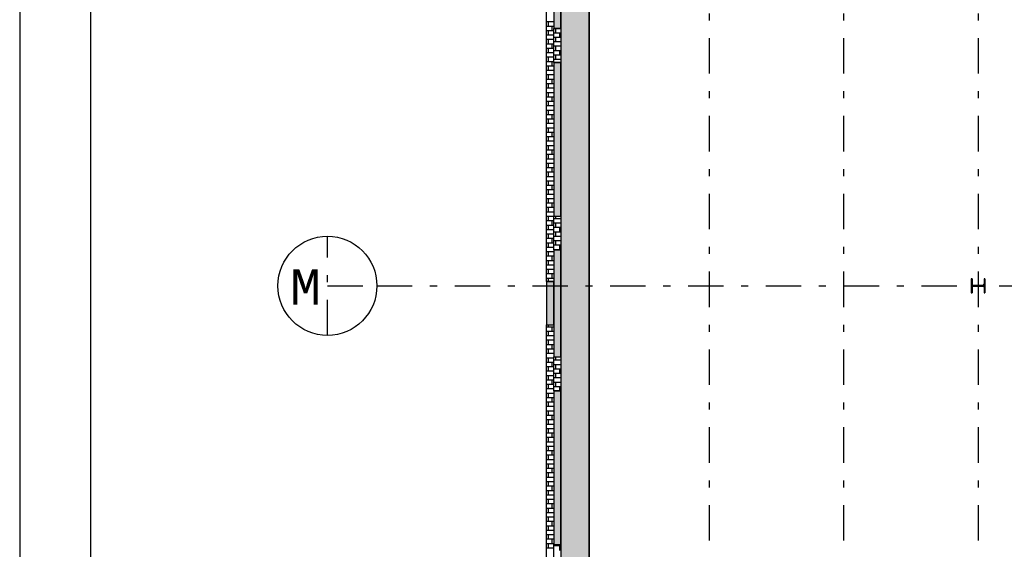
# Model space of a CAD drawing. Extents: x 2 to 87, y -108 to 11.
# Tile 114 of 210: x 2.48 to 16.4, y -69.53 to -62.05. Entities that reach past the tile are written whole.
import ezdxf

# ---------------------------------------------------------------- set-up
doc = ezdxf.new("R2010")
doc.units = 0
doc.header["$MEASUREMENT"] = 0
doc.linetypes.add('DASHDOT', pattern=[1, 0.5, -0.25, 0, -0.25])
for name, color, linetype in [('1', 7, 'CONTINUOUS'), ('18', 7, 'CONTINUOUS'), ('2', 7, 'CONTINUOUS'), ('3', 7, 'CONTINUOUS'), ('5', 7, 'CONTINUOUS')]:
    doc.layers.add(name, color=color, linetype=linetype)
doc.styles.add('MONOTXT', font='MONOTXT', dxfattribs={"height": 0.2})

# ---------------------------------------------------------------- blocks, each defined once
blk = doc.blocks.new('*N20')
at = {"layer": '18', "color": 62, "linetype": 'Continuous'}
for p, q in [((10.0276, -60.6566), (10.0276, -62.171)), ((10.1276, -60.6566), (10.1276, -62.171)), ((10.0276, -62.171), (10.1276, -62.171)), ((10.0276, -62.651), (10.1276, -62.651)), ((10.0276, -62.651), (10.0276, -64.821)), ((10.1276, -62.651), (10.1276, -64.821)), ((10.0276, -64.821), (10.1276, -64.821)), ((10.0276, -65.301), (10.1276, -65.301)), ((10.0276, -65.301), (10.0276, -66.8135)), ((10.1276, -65.301), (10.1276, -66.8135)), ((10.0276, -66.8135), (10.1276, -66.8135)), ((10.0276, -67.2935), (10.1276, -67.2935)), ((10.0276, -67.2935), (10.0276, -69.4635)), ((10.1276, -67.2935), (10.1276, -69.4635)), ((10.0276, -69.4635), (10.1276, -69.4635))]:
    blk.add_line(p, q, dxfattribs=at)
for points in [[(10.0276, -60.6566), (10.0276, -62.171), (10.1276, -62.171)], [(10.0276, -60.6566), (10.1276, -60.6566), (10.1276, -62.171)], [(10.0276, -62.171), (10.0276, -62.171), (10.1276, -62.171)], [(10.0276, -62.651), (10.0276, -62.651), (10.1276, -62.651)], [(10.0276, -62.651), (10.0276, -64.821), (10.1276, -64.821)], [(10.0276, -62.651), (10.1276, -62.651), (10.1276, -64.821)], [(10.0276, -64.821), (10.0276, -64.821), (10.1276, -64.821)], [(10.0276, -65.301), (10.0276, -65.301), (10.1276, -65.301)], [(10.0276, -65.301), (10.0276, -66.8135), (10.1276, -66.8135)], [(10.0276, -65.301), (10.1276, -65.301), (10.1276, -66.8135)], [(10.0276, -66.8135), (10.0276, -66.8135), (10.1276, -66.8135)], [(10.0276, -67.2935), (10.0276, -67.2935), (10.1276, -67.2935)], [(10.0276, -67.2935), (10.0276, -69.4635), (10.1276, -69.4635)], [(10.0276, -67.2935), (10.1276, -67.2935), (10.1276, -69.4635)], [(10.0276, -69.4635), (10.0276, -69.4635), (10.1276, -69.4635)]]:
    blk.add_solid(points, dxfattribs=at)
blk = doc.blocks.new('*N22')
at = {"layer": '18', "color": 62, "linetype": 'Continuous'}
for p, q in [((9.9276, -65.745), (10.0276, -65.745)), ((9.9276, -65.745), (9.9276, -66.3575)), ((10.0276, -65.745), (10.0276, -66.3575)), ((9.9276, -66.3575), (10.0276, -66.3575))]:
    blk.add_line(p, q, dxfattribs=at)
for points in [[(9.9276, -65.745), (9.9276, -65.745), (10.0276, -65.745)], [(9.9276, -65.745), (9.9276, -66.3575), (10.0276, -66.3575)], [(9.9276, -65.745), (10.0276, -65.745), (10.0276, -66.3575)], [(9.9276, -66.3575), (9.9276, -66.3575), (10.0276, -66.3575)]]:
    blk.add_solid(points, dxfattribs=at)
blk = doc.blocks.new('*N34')
at = {"layer": '3', "color": 62, "linetype": 'Continuous'}
for p, q in [((-0.085, 0.1), (-0.095, 0.1)), ((-0.095, 0.1), (-0.095, -0.1)), ((-0.085, 0.1), (-0.085, 0.0212)), ((-0.0797, 0.0085), (-0.085, 0.0212)), ((-0.067, 0.0032), (-0.0797, 0.0085)), ((0.067, 0.0032), (-0.067, 0.0032)), ((0.0797, 0.0085), (0.067, 0.0032)), ((0.085, 0.0212), (0.0797, 0.0085)), ((0.095, 0.1), (0.085, 0.1)), ((0.085, 0.1), (0.085, 0.0212)), ((0.095, 0.1), (0.095, -0.1)), ((-0.085, -0.1), (-0.095, -0.1)), ((-0.0797, -0.0085), (-0.085, -0.0213)), ((-0.085, -0.0213), (-0.085, -0.1)), ((-0.067, -0.0033), (-0.0797, -0.0085)), ((0.067, -0.0033), (-0.067, -0.0033)), ((0.0797, -0.0085), (0.067, -0.0033)), ((0.085, -0.0213), (0.0797, -0.0085)), ((0.085, -0.0213), (0.085, -0.1)), ((0.095, -0.1), (0.085, -0.1))]:
    blk.add_line(p, q, dxfattribs=at)
for points in [[(-0.085, 0.1), (-0.095, 0.1), (-0.095, -0.1)], [(-0.085, 0.1), (-0.085, -0.1), (-0.095, -0.1)], [(-0.095, 0.1), (-0.095, 0.1), (-0.095, -0.1)], [(-0.085, 0.1), (-0.085, 0.1), (-0.085, 0.0212)], [(-0.0797, 0.0085), (-0.085, 0.0212), (-0.085, -0.0213)], [(-0.0797, 0.0085), (-0.0797, -0.0085), (-0.085, -0.0213)], [(-0.067, 0.0032), (-0.0797, 0.0085), (-0.0797, -0.0085)], [(-0.067, 0.0032), (-0.067, -0.0033), (-0.0797, -0.0085)], [(0.067, 0.0032), (-0.067, 0.0032), (-0.067, -0.0033)], [(0.067, 0.0032), (0.067, -0.0033), (-0.067, -0.0033)], [(0.0797, 0.0085), (0.067, 0.0032), (0.067, -0.0033)], [(0.0797, 0.0085), (0.0797, -0.0085), (0.067, -0.0033)], [(0.085, 0.0212), (0.0797, 0.0085), (0.0797, -0.0085)], [(0.085, 0.0212), (0.085, -0.0213), (0.0797, -0.0085)], [(0.095, 0.1), (0.085, 0.1), (0.085, -0.1)], [(0.095, 0.1), (0.095, -0.1), (0.085, -0.1)], [(0.085, 0.1), (0.085, 0.1), (0.085, 0.0212)], [(0.095, 0.1), (0.095, 0.1), (0.095, -0.1)], [(-0.085, -0.0213), (-0.085, -0.0213), (-0.085, -0.1)], [(0.085, -0.0213), (0.085, -0.0213), (0.085, -0.1)]]:
    blk.add_solid(points, dxfattribs=at)

msp = doc.modelspace()

# ---------------------------------------------------------------- linework, layer by layer
at = {"layer": '1', "color": 7, "linetype": 'Continuous'}
msp.add_line((2.4762, 11.0145), (2.4762, -107.7855), dxfattribs=at)
msp.add_lwpolyline([(85.5762, 10.0145), (3.4762, 10.0145), (3.4762, -106.7855), (85.5762, -106.7855)], close=True, dxfattribs=at)
at = {"layer": '18', "color": 62, "linetype": 'Continuous'}
for p, q in [((10.1276, -47.6075), (10.1276, -75.0075)), ((10.5276, -47.6075), (10.5276, -75.0075)), ((10.0276, -62.0779), (9.9276, -62.0779)), ((9.9501, -62.0779), (9.9501, -62.1404)), ((10.0276, -62.1404), (9.9276, -62.1404)), ((10.0276, -62.2029), (9.9276, -62.2029)), ((9.9501, -62.2029), (9.9501, -62.2654)), ((10.0026, -62.1404), (10.0026, -62.2029)), ((10.1276, -62.1721), (10.0276, -62.1721)), ((10.1276, -62.2346), (10.0276, -62.2346)), ((10.0551, -62.1721), (10.0551, -62.2346)), ((10.1076, -62.2346), (10.1076, -62.2971)), ((10.0276, -62.2654), (9.9276, -62.2654)), ((10.0276, -62.3279), (9.9276, -62.3279)), ((9.9501, -62.3279), (9.9501, -62.3904)), ((10.1276, -62.2971), (10.0276, -62.2971)), ((10.1276, -62.3596), (10.0276, -62.3596)), ((10.0551, -62.2971), (10.0551, -62.3596)), ((10.0276, -62.3904), (9.9276, -62.3904)), ((10.0276, -62.4529), (9.9276, -62.4529)), ((9.9501, -62.4529), (9.9501, -62.5154)), ((10.0026, -62.3904), (10.0026, -62.4529)), ((10.1276, -62.4221), (10.0276, -62.4221)), ((10.1276, -62.4846), (10.0276, -62.4846)), ((10.0551, -62.4221), (10.0551, -62.4846)), ((10.1076, -62.4846), (10.1076, -62.5471)), ((10.0276, -62.5154), (9.9276, -62.5154)), ((10.0276, -62.5779), (9.9276, -62.5779)), ((10.0276, -62.6404), (9.9276, -62.6404)), ((9.9501, -62.5779), (9.9501, -62.6404)), ((10.0026, -62.6404), (10.0026, -62.7029)), ((10.1276, -62.5471), (10.0276, -62.5471)), ((10.1276, -62.6096), (10.0276, -62.6096)), ((10.0551, -62.5471), (10.0551, -62.6096)), ((10.0276, -62.7029), (9.9276, -62.7029)), ((10.0276, -62.7654), (9.9276, -62.7654)), ((9.9501, -62.7029), (9.9501, -62.7654)), ((10.0276, -62.8279), (9.9276, -62.8279)), ((10.0276, -62.8904), (9.9276, -62.8904)), ((9.9501, -62.8279), (9.9501, -62.8904)), ((10.0026, -62.8904), (10.0026, -62.9529)), ((10.0276, -62.9529), (9.9276, -62.9529)), ((10.0276, -63.0154), (9.9276, -63.0154)), ((9.9501, -62.9529), (9.9501, -63.0154)), ((10.0276, -63.0779), (9.9276, -63.0779)), ((10.0276, -63.1404), (9.9276, -63.1404)), ((10.0276, -63.2029), (9.9276, -63.2029)), ((9.9501, -63.0779), (9.9501, -63.1404)), ((9.9501, -63.2029), (9.9501, -63.2654)), ((10.0026, -63.1404), (10.0026, -63.2029)), ((10.0276, -63.2654), (9.9276, -63.2654)), ((10.0276, -63.3279), (9.9276, -63.3279)), ((9.9501, -63.3279), (9.9501, -63.3904)), ((10.0276, -63.3904), (9.9276, -63.3904)), ((10.0276, -63.4529), (9.9276, -63.4529)), ((9.9501, -63.4529), (9.9501, -63.5154)), ((10.0026, -63.3904), (10.0026, -63.4529)), ((10.0276, -63.5154), (9.9276, -63.5154)), ((10.0276, -63.5779), (9.9276, -63.5779)), ((9.9501, -63.5779), (9.9501, -63.6404)), ((10.0276, -63.6404), (9.9276, -63.6404)), ((10.0276, -63.7029), (9.9276, -63.7029)), ((10.0276, -63.7654), (9.9276, -63.7654)), ((9.9501, -63.7029), (9.9501, -63.7654)), ((10.0026, -63.6404), (10.0026, -63.7029)), ((10.0276, -63.8279), (9.9276, -63.8279)), ((10.0276, -63.8904), (9.9276, -63.8904)), ((9.9501, -63.8279), (9.9501, -63.8904)), ((10.0026, -63.8904), (10.0026, -63.9529)), ((10.0276, -63.9529), (9.9276, -63.9529)), ((10.0276, -64.0154), (9.9276, -64.0154)), ((9.9501, -63.9529), (9.9501, -64.0154)), ((10.0276, -64.0779), (9.9276, -64.0779)), ((10.0276, -64.1404), (9.9276, -64.1404)), ((9.9501, -64.0779), (9.9501, -64.1404)), ((10.0026, -64.1404), (10.0026, -64.2029)), ((10.0276, -64.2029), (9.9276, -64.2029)), ((10.0276, -64.2654), (9.9276, -64.2654)), ((9.9501, -64.2029), (9.9501, -64.2654)), ((10.0276, -64.3279), (9.9276, -64.3279)), ((10.0276, -64.3904), (9.9276, -64.3904)), ((10.0276, -64.4529), (9.9276, -64.4529)), ((9.9501, -64.3279), (9.9501, -64.3904)), ((9.9501, -64.4529), (9.9501, -64.5154)), ((10.0026, -64.3904), (10.0026, -64.4529)), ((10.0276, -64.5154), (9.9276, -64.5154)), ((10.0276, -64.5779), (9.9276, -64.5779)), ((9.9501, -64.5779), (9.9501, -64.6404)), ((10.0276, -64.6404), (9.9276, -64.6404)), ((10.0276, -64.7029), (9.9276, -64.7029)), ((9.9501, -64.7029), (9.9501, -64.7654)), ((10.0026, -64.6404), (10.0026, -64.7029)), ((10.0276, -64.7654), (9.9276, -64.7654)), ((10.0276, -64.8279), (9.9276, -64.8279)), ((9.9501, -64.8279), (9.9501, -64.8904)), ((10.1276, -64.8596), (10.0276, -64.8596)), ((10.0551, -64.821), (10.0551, -64.8596)), ((10.0276, -64.8904), (9.9276, -64.8904)), ((10.0276, -64.9529), (9.9276, -64.9529)), ((10.0276, -65.0154), (9.9276, -65.0154)), ((9.9501, -64.9529), (9.9501, -65.0154)), ((10.0026, -64.8904), (10.0026, -64.9529)), ((10.1276, -64.9221), (10.0276, -64.9221)), ((10.1276, -64.9846), (10.0276, -64.9846)), ((10.0551, -64.9221), (10.0551, -64.9846)), ((10.1076, -64.9846), (10.1076, -65.0471)), ((10.0276, -65.0779), (9.9276, -65.0779)), ((10.0276, -65.1404), (9.9276, -65.1404)), ((9.9501, -65.0779), (9.9501, -65.1404)), ((10.0026, -65.1404), (10.0026, -65.2029)), ((10.1276, -65.0471), (10.0276, -65.0471)), ((10.1276, -65.1096), (10.0276, -65.1096)), ((10.0551, -65.0471), (10.0551, -65.1096)), ((10.0276, -65.2029), (9.9276, -65.2029)), ((10.0276, -65.2654), (9.9276, -65.2654)), ((9.9501, -65.2029), (9.9501, -65.2654)), ((10.1276, -65.1721), (10.0276, -65.1721)), ((10.1276, -65.2346), (10.0276, -65.2346)), ((10.1276, -65.2971), (10.0276, -65.2971)), ((10.0551, -65.1721), (10.0551, -65.2346)), ((10.0551, -65.2971), (10.0551, -65.301)), ((10.1076, -65.2346), (10.1076, -65.2971)), ((10.0276, -65.3279), (9.9276, -65.3279)), ((10.0276, -65.3904), (9.9276, -65.3904)), ((9.9501, -65.3279), (9.9501, -65.3904)), ((10.0026, -65.3904), (10.0026, -65.4529)), ((10.0276, -65.4529), (9.9276, -65.4529)), ((10.0276, -65.5154), (9.9276, -65.5154)), ((10.0276, -65.5779), (9.9276, -65.5779)), ((9.9501, -65.4529), (9.9501, -65.5154)), ((9.9501, -65.5779), (9.9501, -65.6404)), ((10.0276, -65.6404), (9.9276, -65.6404)), ((10.0276, -65.7029), (9.9276, -65.7029)), ((9.9501, -65.7029), (9.9501, -65.745)), ((10.0026, -65.6404), (10.0026, -65.7029)), ((10.0276, -66.3904), (9.9276, -66.3904)), ((9.9501, -66.3575), (9.9501, -66.3904)), ((10.0026, -66.3904), (10.0026, -66.4529)), ((10.0276, -66.4529), (9.9276, -66.4529)), ((10.0276, -66.5154), (9.9276, -66.5154)), ((9.9501, -66.4529), (9.9501, -66.5154)), ((10.0276, -66.5779), (9.9276, -66.5779)), ((10.0276, -66.6404), (9.9276, -66.6404)), ((9.9501, -66.5779), (9.9501, -66.6404)), ((10.0026, -66.6404), (10.0026, -66.7029)), ((10.0276, -66.7029), (9.9276, -66.7029)), ((10.0276, -66.7654), (9.9276, -66.7654)), ((10.0276, -66.8279), (9.9276, -66.8279)), ((9.9501, -66.7029), (9.9501, -66.7654)), ((9.9501, -66.8279), (9.9501, -66.8904)), ((10.0551, -66.8135), (10.0551, -66.8596)), ((10.0276, -66.8904), (9.9276, -66.8904)), ((10.0276, -66.9529), (9.9276, -66.9529)), ((9.9501, -66.9529), (9.9501, -67.0154)), ((10.0026, -66.8904), (10.0026, -66.9529)), ((10.1276, -66.8596), (10.0276, -66.8596)), ((10.1276, -66.9221), (10.0276, -66.9221)), ((10.0551, -66.9221), (10.0551, -66.9846)), ((10.0276, -67.0154), (9.9276, -67.0154)), ((10.0276, -67.0779), (9.9276, -67.0779)), ((9.9501, -67.0779), (9.9501, -67.1404)), ((10.1276, -66.9846), (10.0276, -66.9846)), ((10.1276, -67.0471), (10.0276, -67.0471)), ((10.1276, -67.1096), (10.0276, -67.1096)), ((10.0551, -67.0471), (10.0551, -67.1096)), ((10.1076, -66.9846), (10.1076, -67.0471)), ((10.0276, -67.1404), (9.9276, -67.1404)), ((10.0276, -67.2029), (9.9276, -67.2029)), ((9.9501, -67.2029), (9.9501, -67.2654)), ((10.0026, -67.1404), (10.0026, -67.2029)), ((10.1276, -67.1721), (10.0276, -67.1721)), ((10.1276, -67.2346), (10.0276, -67.2346)), ((10.0551, -67.1721), (10.0551, -67.2346)), ((10.1076, -67.2346), (10.1076, -67.2935)), ((10.0276, -67.2654), (9.9276, -67.2654)), ((10.0276, -67.3279), (9.9276, -67.3279)), ((9.9501, -67.3279), (9.9501, -67.3904)), ((10.0276, -67.3904), (9.9276, -67.3904)), ((10.0276, -67.4529), (9.9276, -67.4529)), ((10.0276, -67.5154), (9.9276, -67.5154)), ((9.9501, -67.4529), (9.9501, -67.5154)), ((10.0026, -67.3904), (10.0026, -67.4529)), ((10.0276, -67.5779), (9.9276, -67.5779)), ((10.0276, -67.6404), (9.9276, -67.6404)), ((9.9501, -67.5779), (9.9501, -67.6404)), ((10.0026, -67.6404), (10.0026, -67.7029)), ((10.0276, -67.7029), (9.9276, -67.7029)), ((10.0276, -67.7654), (9.9276, -67.7654)), ((9.9501, -67.7029), (9.9501, -67.7654)), ((10.0276, -67.8279), (9.9276, -67.8279)), ((10.0276, -67.8904), (9.9276, -67.8904)), ((9.9501, -67.8279), (9.9501, -67.8904)), ((10.0026, -67.8904), (10.0026, -67.9529)), ((10.0276, -67.9529), (9.9276, -67.9529)), ((10.0276, -68.0154), (9.9276, -68.0154)), ((10.0276, -68.0779), (9.9276, -68.0779)), ((9.9501, -67.9529), (9.9501, -68.0154)), ((9.9501, -68.0779), (9.9501, -68.1404)), ((10.0276, -68.1404), (9.9276, -68.1404)), ((10.0276, -68.2029), (9.9276, -68.2029)), ((9.9501, -68.2029), (9.9501, -68.2654)), ((10.0026, -68.1404), (10.0026, -68.2029)), ((10.0276, -68.2654), (9.9276, -68.2654)), ((10.0276, -68.3279), (9.9276, -68.3279)), ((9.9501, -68.3279), (9.9501, -68.3904)), ((10.0276, -68.3904), (9.9276, -68.3904)), ((10.0276, -68.4529), (9.9276, -68.4529)), ((9.9501, -68.4529), (9.9501, -68.5154)), ((10.0026, -68.3904), (10.0026, -68.4529)), ((10.0276, -68.5154), (9.9276, -68.5154)), ((10.0276, -68.5779), (9.9276, -68.5779)), ((10.0276, -68.6404), (9.9276, -68.6404)), ((9.9501, -68.5779), (9.9501, -68.6404)), ((10.0026, -68.6404), (10.0026, -68.7029)), ((10.0276, -68.7029), (9.9276, -68.7029)), ((10.0276, -68.7654), (9.9276, -68.7654)), ((9.9501, -68.7029), (9.9501, -68.7654)), ((10.0276, -68.8279), (9.9276, -68.8279)), ((10.0276, -68.8904), (9.9276, -68.8904)), ((9.9501, -68.8279), (9.9501, -68.8904)), ((10.0026, -68.8904), (10.0026, -68.9529)), ((10.0276, -68.9529), (9.9276, -68.9529)), ((10.0276, -69.0154), (9.9276, -69.0154)), ((9.9501, -68.9529), (9.9501, -69.0154)), ((10.0276, -69.0779), (9.9276, -69.0779)), ((10.0276, -69.1404), (9.9276, -69.1404)), ((9.9501, -69.0779), (9.9501, -69.1404)), ((10.0026, -69.1404), (10.0026, -69.2029)), ((10.0276, -69.2029), (9.9276, -69.2029)), ((10.0276, -69.2654), (9.9276, -69.2654)), ((10.0276, -69.3279), (9.9276, -69.3279)), ((9.9501, -69.2029), (9.9501, -69.2654)), ((9.9501, -69.3279), (9.9501, -69.3904)), ((10.0276, -69.3904), (9.9276, -69.3904)), ((10.0276, -69.4529), (9.9276, -69.4529)), ((9.9501, -69.4529), (9.9501, -69.5154)), ((10.0026, -69.3904), (10.0026, -69.4529)), ((10.0551, -69.4635), (10.0551, -69.4846)), ((10.0276, -69.5154), (9.9276, -69.5154)), ((10.1276, -69.4846), (10.0276, -69.4846)), ((10.1076, -69.4846), (10.1076, -69.5471))]:
    msp.add_line(p, q, dxfattribs=at)
for points in [[(10.1276, -47.6075), (10.1276, -75.0075), (10.5276, -75.0075)], [(10.1276, -47.6075), (10.5276, -47.6075), (10.5276, -75.0075)]]:
    msp.add_solid(points, dxfattribs=at)
at = {"layer": '2', "color": 62, "linetype": 'Continuous'}
for p, q in [((10.1276, -9.9075), (10.1276, -75.4075)), ((10.5276, -75.0075), (10.5276, -38.2575)), ((10.0276, -60.6566), (10.0276, -62.171)), ((10.1276, -62.171), (10.1276, -60.6566)), ((9.9276, -65.745), (9.9276, -61.715)), ((10.0276, -62.171), (10.1276, -62.171)), ((10.0276, -62.651), (10.0276, -62.171)), ((10.1276, -62.651), (10.0276, -62.651)), ((10.0276, -62.651), (10.0276, -64.821)), ((10.1276, -64.821), (10.1276, -62.651)), ((10.0276, -64.821), (10.1276, -64.821)), ((10.0276, -65.301), (10.0276, -64.821)), ((10.1276, -65.301), (10.0276, -65.301)), ((10.0276, -65.301), (10.0276, -66.8135)), ((10.1276, -66.8135), (10.1276, -65.301)), ((9.9276, -65.745), (9.9276, -66.3575)), ((10.0276, -65.745), (9.9276, -65.745)), ((10.0276, -66.3575), (10.0276, -65.745)), ((9.9276, -66.3575), (10.0276, -66.3575)), ((9.9276, -70.3875), (9.9276, -66.3575)), ((10.0276, -66.8135), (10.1276, -66.8135)), ((10.0276, -67.2935), (10.0276, -66.8135)), ((10.1276, -67.2935), (10.0276, -67.2935)), ((10.0276, -67.2935), (10.0276, -69.4635)), ((10.1276, -69.4635), (10.1276, -67.2935)), ((10.0276, -69.4635), (10.1276, -69.4635)), ((10.0276, -69.9435), (10.0276, -69.4635))]:
    msp.add_line(p, q, dxfattribs=at)
at = {"layer": '3', "color": 62, "linetype": 'Continuous'}
for p, q in [((15.9426, -65.7075), (15.9326, -65.7075)), ((15.9326, -65.7075), (15.9326, -65.9075)), ((15.9426, -65.7863), (15.9426, -65.7075)), ((16.1226, -65.7075), (16.1126, -65.7075)), ((16.1126, -65.7075), (16.1126, -65.7863)), ((16.1226, -65.9075), (16.1226, -65.7075)), ((15.9426, -65.9075), (15.9426, -65.8288)), ((16.0946, -65.8043), (15.9606, -65.8043)), ((15.9606, -65.8108), (16.0946, -65.8108)), ((16.1126, -65.8288), (16.1126, -65.9075)), ((15.9326, -65.9075), (15.9426, -65.9075)), ((16.1126, -65.9075), (16.1226, -65.9075))]:
    msp.add_line(p, q, dxfattribs=at)
for centre, start, end in [((15.9606, -65.7863), 180, 270), ((15.9606, -65.8288), 90, 180), ((16.0946, -65.7863), 270, 360), ((16.0946, -65.8288), 360, 90)]:
    msp.add_arc(centre, 0.018, start, end, dxfattribs=at)
at = {"layer": '5', "color": 7, "linetype": 'DASHDOT'}
for p, q in [((10.5276, -7.3075), (10.5276, -96.5075)), ((12.2276, -7.3075), (12.2276, -96.5075)), ((14.1276, -7.3075), (14.1276, -96.5075)), ((16.0276, -7.3075), (16.0276, -96.5075)), ((6.8276, -66.5075), (6.8276, -65.1075)), ((6.8276, -65.8075), (7.5276, -65.8075)), ((7.5276, -65.8075), (52.6276, -65.8075))]:
    msp.add_line(p, q, dxfattribs=at)
at = {"layer": '5', "color": 3, "linetype": 'Continuous'}
msp.add_circle((6.8276, -65.8075), 0.7, dxfattribs=at)

# ---------------------------------------------------------------- block references
at = {"layer": '18', "color": 62, "linetype": 'Continuous'}
for name in ['*N22', '*N20']:
    msp.add_blockref(name, (0, 0), dxfattribs=at)
at = {"layer": '3', "color": 62, "linetype": 'Continuous'}
msp.add_blockref('*N34', (16.0276, -65.8075), dxfattribs=at)

# ---------------------------------------------------------------- texts
at = {"layer": '5', "color": 1, "linetype": 'Continuous', "style": 'MONOTXT'}
msp.add_text('M  ', height=0.5, dxfattribs=at).set_placement((6.3018, -66.0755))

doc.saveas('drawing.dxf')
